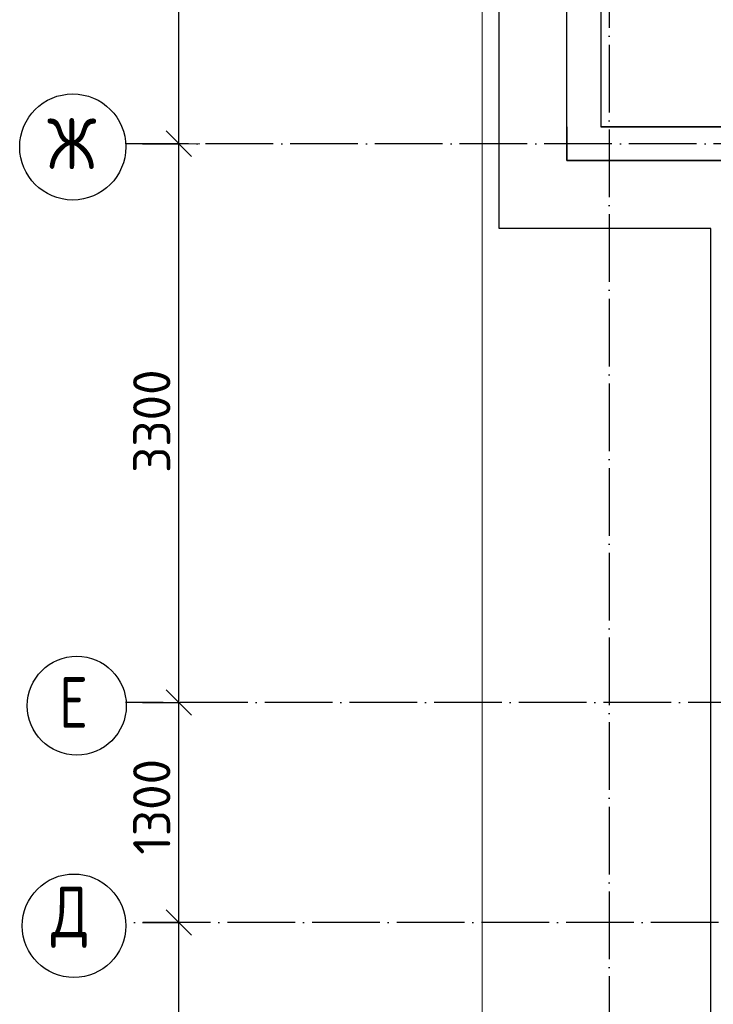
# Model space of a CAD drawing. Header units: millimetres. Extents: x -3483 to 105345, y -283423 to 72284.
# Tile 100 of 165: x 76517 to 80615, y 13417 to 19232. Entities that reach past the tile are written whole.
import ezdxf

# ---------------------------------------------------------------- set-up
doc = ezdxf.new("R2010")
doc.units = ezdxf.units.MM
doc.header["$PDMODE"] = 65
doc.linetypes.add('______11', pattern=[500, 400, -50, 0, -50])
doc.linetypes.add('______5', pattern=[1100, 800, -100, 100, -100])
for name, color, linetype, lineweight in [('Standard', 7, 'Continuous', 25), ('Размерная линия_ общее', 7, 'Continuous', 13), ('Стена_ общее', 7, 'Continuous', 35), ('Фундамент_ общее', 7, 'Continuous', 35)]:
    doc.layers.add(name, color=color, linetype=linetype, lineweight=lineweight)
doc.layers.add('Осевая линия_ общее', color=7, linetype='______5', lineweight=13, true_color=0xa0a0a0)
doc.styles.add('ISOCPEUR', font='ISOCPEUR')
doc.dimstyles.new('DIMSTYLE_4', dxfattribs={"dimtxt": 220, "dimasz": 250, "dimexe": 0, "dimexo": 0, "dimgap": 110, "dimtad": 2, "dimdec": 0, "dimrnd": 5, "dimzin": 12, "dimdsep": 46, "dimtxsty": 'ISOCPEUR', "dimblk1": 'ALL_ML_STRICH', "dimblk2": 'ALL_ML_STRICH', "dimsah": 1, "dimcen": 0, "dimclrd": 7, "dimclre": 256, "dimclrt": 7, "dimadec": 0, "dimazin": 0, "dimtfac": 1, "dimtdec": 0, "dimtix": 1, "dimtmove": 2, "dimatfit": 3, "dimfxl": 0, "dimtzin": 0, "dimlwd": 0, "dimlwe": -3, "dimarcsym": 0})

# ---------------------------------------------------------------- blocks, each defined once
blk = doc.blocks.new('ALL_ML_STRICH')
at = {"color": 0, "linetype": 'ByBlock', "lineweight": -2}
for p, q in [((0, -0.5), (0, 0.5)), ((-0.3, -0.3), (0.3, 0.3)), ((-1, 0), (0.5, 0))]:
    blk.add_line(p, q, dxfattribs=at)
blk = doc.blocks.new('*D133')
at = {"layer": 'DEFPOINTS', "color": 7, "linetype": 'Continuous', "lineweight": 13, "transparency": 33554687}
for p in [(77142.2, 13900), (77142.2, 8400), (77457.3, 8400)]:
    blk.add_point(p, dxfattribs=at)
at = {"layer": 'Размерная линия_ общее', "color": 253, "linetype": 'Continuous', "lineweight": -2, "true_color": 0xa0a0a0, "transparency": 33554687}
for p, q in [((77242.2, 13900), (77457.3, 13900)), ((77242.2, 8400), (77457.3, 8400))]:
    blk.add_line(p, q, dxfattribs=at)
at = {"layer": 'Размерная линия_ общее', "color": 7, "linetype": 'Continuous', "lineweight": -2, "transparency": 33554687}
blk.add_line((77457.3, 8400), (77457.3, 13900), dxfattribs=at)
at = {"layer": 'Размерная линия_ общее', "color": 7, "linetype": 'Continuous', "lineweight": 13, "transparency": 33554687, "xscale": 250, "yscale": 250, "zscale": 250}
for p, rotation in [((77457.3, 13900), 90), ((77457.3, 8400), 270)]:
    blk.add_blockref('ALL_ML_STRICH', p, dxfattribs=dict(at, rotation=rotation))
at = {"layer": 'Размерная линия_ общее', "color": 7, "linetype": 'Continuous', "lineweight": 13, "transparency": 33554687, "insert": (77297.3, 11161), "char_height": 220, "width": 880, "attachment_point": 5, "rotation": 90, "style": 'ISOCPEUR'}
blk.add_mtext('\\A1;{5500}', dxfattribs=at)
blk = doc.blocks.new('*D134')
at = {"layer": 'DEFPOINTS', "color": 7, "linetype": 'Continuous', "lineweight": 13, "transparency": 33554687}
for p in [(77142.2, 15200), (77142.2, 13900), (77457.3, 13900)]:
    blk.add_point(p, dxfattribs=at)
at = {"layer": 'Размерная линия_ общее', "color": 253, "linetype": 'Continuous', "lineweight": -2, "true_color": 0xa0a0a0, "transparency": 33554687}
for p, q in [((77242.2, 15200), (77457.3, 15200)), ((77242.2, 13900), (77457.3, 13900))]:
    blk.add_line(p, q, dxfattribs=at)
at = {"layer": 'Размерная линия_ общее', "color": 7, "linetype": 'Continuous', "lineweight": -2, "transparency": 33554687}
blk.add_line((77457.3, 13900), (77457.3, 15200), dxfattribs=at)
at = {"layer": 'Размерная линия_ общее', "color": 7, "linetype": 'Continuous', "lineweight": 13, "transparency": 33554687, "xscale": 250, "yscale": 250, "zscale": 250}
for p, rotation in [((77457.3, 15200), 90), ((77457.3, 13900), 270)]:
    blk.add_blockref('ALL_ML_STRICH', p, dxfattribs=dict(at, rotation=rotation))
at = {"layer": 'Размерная линия_ общее', "color": 7, "linetype": 'Continuous', "lineweight": 13, "transparency": 33554687, "insert": (77297.3, 14583), "char_height": 220, "width": 880, "attachment_point": 5, "rotation": 90, "style": 'ISOCPEUR'}
blk.add_mtext('\\A1;{1300}', dxfattribs=at)
blk = doc.blocks.new('*D135')
at = {"layer": 'DEFPOINTS', "color": 7, "linetype": 'Continuous', "lineweight": 13, "transparency": 33554687}
for p in [(77142.2, 18500), (77142.2, 15200), (77457.3, 15200)]:
    blk.add_point(p, dxfattribs=at)
at = {"layer": 'Размерная линия_ общее', "color": 253, "linetype": 'Continuous', "lineweight": -2, "true_color": 0xa0a0a0, "transparency": 33554687}
for p, q in [((77242.2, 18500), (77457.3, 18500)), ((77242.2, 15200), (77457.3, 15200))]:
    blk.add_line(p, q, dxfattribs=at)
at = {"layer": 'Размерная линия_ общее', "color": 7, "linetype": 'Continuous', "lineweight": -2, "transparency": 33554687}
blk.add_line((77457.3, 15200), (77457.3, 18500), dxfattribs=at)
at = {"layer": 'Размерная линия_ общее', "color": 7, "linetype": 'Continuous', "lineweight": 13, "transparency": 33554687, "xscale": 250, "yscale": 250, "zscale": 250}
for p, rotation in [((77457.3, 18500), 90), ((77457.3, 15200), 270)]:
    blk.add_blockref('ALL_ML_STRICH', p, dxfattribs=dict(at, rotation=rotation))
at = {"layer": 'Размерная линия_ общее', "color": 7, "linetype": 'Continuous', "lineweight": 13, "transparency": 33554687, "insert": (77297.3, 16861), "char_height": 220, "width": 880, "attachment_point": 5, "rotation": 90, "style": 'ISOCPEUR'}
blk.add_mtext('\\A1;{3300}', dxfattribs=at)
blk = doc.blocks.new('*D136')
at = {"layer": 'DEFPOINTS', "color": 7, "linetype": 'Continuous', "lineweight": 13, "transparency": 33554687}
for p in [(77142.2, 21800), (77142.2, 18500), (77457.3, 18500)]:
    blk.add_point(p, dxfattribs=at)
at = {"layer": 'Размерная линия_ общее', "color": 253, "linetype": 'Continuous', "lineweight": -2, "true_color": 0xa0a0a0, "transparency": 33554687}
for p, q in [((77242.2, 21800), (77457.3, 21800)), ((77242.2, 18500), (77457.3, 18500))]:
    blk.add_line(p, q, dxfattribs=at)
at = {"layer": 'Размерная линия_ общее', "color": 7, "linetype": 'Continuous', "lineweight": -2, "transparency": 33554687}
blk.add_line((77457.3, 18500), (77457.3, 21800), dxfattribs=at)
at = {"layer": 'Размерная линия_ общее', "color": 7, "linetype": 'Continuous', "lineweight": 13, "transparency": 33554687, "xscale": 250, "yscale": 250, "zscale": 250}
for p, rotation in [((77457.3, 21800), 90), ((77457.3, 18500), 270)]:
    blk.add_blockref('ALL_ML_STRICH', p, dxfattribs=dict(at, rotation=rotation))
at = {"layer": 'Размерная линия_ общее', "color": 7, "linetype": 'Continuous', "lineweight": 13, "transparency": 33554687, "insert": (77297.3, 20161), "char_height": 220, "width": 880, "attachment_point": 5, "rotation": 90, "style": 'ISOCPEUR'}
blk.add_mtext('\\A1;{3300}', dxfattribs=at)
blk = doc.blocks.new('СЛОЖНЫЙ_ОБЪЕКТ_13')
at = {"layer": 'Стена_ общее', "color": 9, "linetype": 'Continuous', "lineweight": -3, "true_color": 0xc7c7c7, "transparency": 33554687}
for p, q in [((79750, 18600), (79750, 21900)), ((79950, 21700), (79950, 18600)), ((79750, 18600), (79750, 18400)), ((81000, 18600), (79950, 18600)), ((79750, 18400), (81000, 18400))]:
    blk.add_line(p, q, dxfattribs=at)

msp = doc.modelspace()

# ---------------------------------------------------------------- linework, layer by layer
at = {"layer": 'Standard', "color": 7, "linetype": 'Continuous', "lineweight": 13, "transparency": 33554687}
msp.add_lwpolyline([(79250, -750), (105250, -750), (105250, 46690), (79250, 46690), (79250, -750)], dxfattribs=at)
at = {"layer": 'Осевая линия_ общее', "color": 253, "linetype": '______11', "lineweight": -3, "true_color": 0xa0a0a0, "transparency": 33554687}
for p, q in [((80000, 46590), (80000, -2827.9)), ((101020, 18500), (77142.2, 18500)), ((102370, 15200), (77142.2, 15200)), ((105150, 13900), (77142.2, 13900))]:
    msp.add_line(p, q, dxfattribs=at)
at = {"layer": 'Осевая линия_ общее', "color": 7, "linetype": 'Continuous', "lineweight": -3, "transparency": 33554687}
for centre, radius in [((76830.6, 18480.5), 313.4), ((76854.6, 15180.5), 292.4), ((76838, 13880.5), 305.8)]:
    msp.add_circle(centre, radius, dxfattribs=at)
at = {"layer": 'Стена_ общее', "color": 7, "linetype": 'Continuous', "lineweight": 25, "transparency": 33554687}
for p, q in [((79750, 18600), (79750, 21900)), ((79750, 18600), (79750, 21900)), ((79950, 21700), (79950, 18600)), ((79950, 21700), (79950, 18600)), ((79750, 18400), (79750, 18600)), ((79750, 18400), (79750, 18600)), ((79950, 18600), (81000, 18600)), ((79950, 18600), (81000, 18600)), ((81000, 18400), (79750, 18400)), ((81000, 18400), (79750, 18400))]:
    msp.add_line(p, q, dxfattribs=at)
at = {"layer": 'Фундамент_ общее', "color": 7, "lineweight": 25, "transparency": 33554687}
for p, q in [((79350, 18000), (79350, 22300)), ((80600, 18000), (79350, 18000)), ((80600, 12640), (80600, 18000))]:
    msp.add_line(p, q, dxfattribs=at)
at = {"layer": 'Фундамент_ общее', "color": 7, "linetype": 'Continuous', "lineweight": 25, "transparency": 33554687}
for p, q in [((79350, 18000), (79350, 22300)), ((80600, 18000), (79350, 18000)), ((80600, 12640), (80600, 18000))]:
    msp.add_line(p, q, dxfattribs=at)

# ---------------------------------------------------------------- block references
at = {"layer": 'Стена_ общее', "color": 9, "linetype": 'Continuous', "lineweight": -3, "true_color": 0xc7c7c7, "transparency": 33554687}
msp.add_blockref('СЛОЖНЫЙ_ОБЪЕКТ_13', (0, 0), dxfattribs=at)

# ---------------------------------------------------------------- texts
at = {"layer": 'Осевая линия_ общее', "color": 7, "linetype": 'Continuous', "lineweight": -3, "transparency": 33554687, "char_height": 300, "attachment_point": 7, "style": 'ISOCPEUR'}
for s, insert, width in [('\\W0.83;Ж', (76680.6, 18350), 425), ('\\W0.78;Е', (76749.6, 15050), 326.407), ('\\W0.82;Д', (76703, 13750), 392.646)]:
    msp.add_mtext(s, dxfattribs=dict(at, insert=insert, width=width))

# ---------------------------------------------------------------- dimensions: what is measured, and where the dimension line sits
at = {"layer": 'Размерная линия_ общее', "color": 7, "linetype": 'Continuous', "lineweight": 13, "transparency": 33554687}
for base, p1, p2, picture, middle in [((77457.3, 21800), (77242.2, 18500), (77242.2, 21800), '*D136', (77297.3, 20161)), ((77457.3, 18500), (77242.2, 15200), (77242.2, 18500), '*D135', (77297.3, 16861)), ((77457.3, 15200), (77242.2, 13900), (77242.2, 15200), '*D134', (77297.3, 14583)), ((77457.3, 13900), (77242.2, 8400), (77242.2, 13900), '*D133', (77297.3, 11161))]:
    dim = msp.add_linear_dim(base=base, p1=p1, p2=p2, angle=90, dimstyle='DIMSTYLE_4', override={"dimpost": '<>', "dimclrd": 7, "dimclre": 253, "dimclrt": 7, "dimlwd": 0, "dimlwe": 65533}, dxfattribs=at)
    dim.commit()
    dim.dimension.update_dxf_attribs({"geometry": picture, "text_midpoint": middle, "dimtype": 160})

doc.saveas('drawing.dxf')
